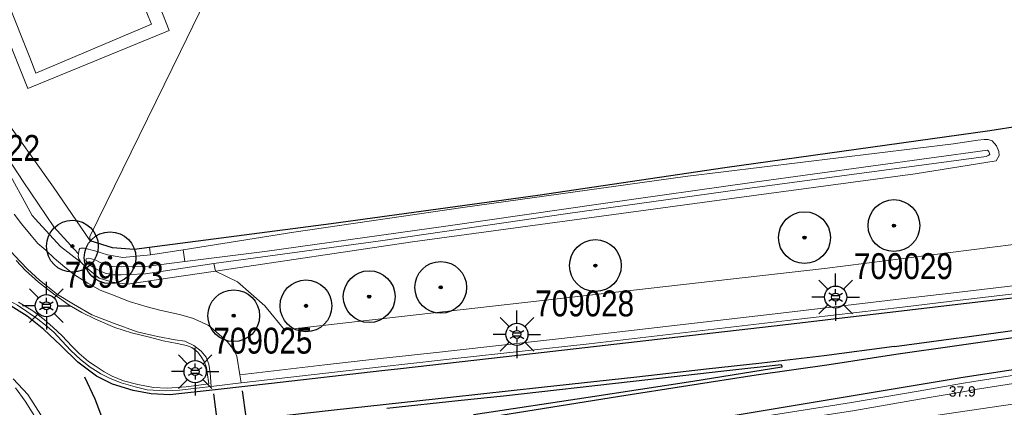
# Model space of a CAD drawing. Header units: metres. Extents: x 169249 to 194689, y 406250 to 412203.
# Tile 10 of 14: x 181629 to 181724, y 409300 to 409338. Entities that reach past the tile are written whole.
import ezdxf
from ezdxf.enums import TextEntityAlignment as Align

# ---------------------------------------------------------------- set-up
doc = ezdxf.new("R2010")
doc.units = ezdxf.units.M
doc.layers.get('0').update_dxf_attribs({"lineweight": 25})
for name, color, linetype, lineweight in [('B-WE-GR-BOOM-S', 90, 'Continuous', 25), ('B-WE-GR-HAAG-G', 90, 'GR-HAAG1', 13), ('B-WE-IE-TERREINAFSCHEIDING_KUNSTMATIG_HEKWERK-G', 20, 'IE-TERREINAFSCHEIDING-KUNSTMATIG', 18), ('B-WE-KL-ET_LS_OV_LICHTMAST-S', 190, 'Continuous', 25), ('B-WE-OG-TOPOGRAFIE_WATER-GV', 160, 'Continuous', 18), ('B-WE-OG-TOPOGRAFIE_WEG_BERM-GV', 62, 'Continuous', 18), ('B-WE-OG-TOPOGRAFIE_WEG_RIJWEG-GV', 252, 'Continuous', 18), ('B-WE-OG-TOPOGRAFIE_WEG_VERHARD-G', 252, 'Continuous', 18)]:
    doc.layers.add(name, color=color, linetype=linetype, lineweight=lineweight)
for name, color, linetype in [('B-WE-IE-TERREINAFSCHEIDING_KUNSTMATIG_HEKWERK_RASTER-G', 7, 'Continuous'), ('B-WE-VW-MARKERING-G', 7, 'Continuous'), ('Label_Puntobject', 7, 'Continuous')]:
    doc.layers.add(name, color=color, linetype=linetype)
doc.styles.add('ARIAL', font='ARIALN.TTF', dxfattribs={"height": 1})
doc.styles.add('NLCS-ISO', font='txt')
doc.linetypes.add('GR-HAAG1', pattern='A,6,[176,NLCS.SHX,S=0.125,R=0,X=0,Y=0],-2', length=8)
doc.linetypes.add('IE-TERREINAFSCHEIDING-KUNSTMATIG', pattern='A,4,[82,NLCS.SHX,S=0.75,R=90,X=0,Y=0],4,-2', length=10)

# ---------------------------------------------------------------- blocks, each defined once
blk = doc.blocks.new('SGR-BOOM_01')
at = {"ltscale": 0.1}
h = blk.add_hatch(color=256, dxfattribs=at)
edge = h.paths.add_edge_path()
edge.add_arc((0, 0), 0.15, 0, 360)
for radius in [2.5, 0.045]:
    blk.add_circle((0, 0), radius)
blk.add_circle((0, 0), 0.15, dxfattribs=at)
blk = doc.blocks.new('B-SIE-WEG_LICHTMAST-SO')
at = {"ltscale": 0.1}
for p, q in [((-0.334, 0.193), (-0.668, 0.386)), ((0, 0.386), (0, 0.772)), ((0.334, 0.193), (0.668, 0.386)), ((-0.334, -0.193), (-0.668, -0.386)), ((0, -0.386), (0, -0.772)), ((0.334, -0.193), (0.668, -0.386))]:
    blk.add_line(p, q, dxfattribs=at)
at = {"flags": 128}
for points in [[(-0.354, 0.152), (0.354, 0.152)], [(-0.354, -0.152), (0.354, -0.152)]]:
    blk.add_lwpolyline(points, dxfattribs=at)
at = {"ltscale": 0.1}
blk.add_circle((0, 0), 0.386, dxfattribs=at)
at = {"style": 'NLCS-ISO'}
blk.add_attdef('TYPE', text='', height=0.549, dxfattribs=at).set_placement((0, 0.772), align=Align.BOTTOM_CENTER)
blk = doc.blocks.new('LM')
for p, q in [((-1.227, 0.299), (-2.091, 1.163)), ((-0.47, 0.612), (-0.47, 1.834)), ((0.287, 0.298), (1.152, 1.163)), ((-1.54, -0.458), (-2.762, -0.458)), ((0.599, -0.458), (1.822, -0.458)), ((-1.226, -1.215), (-2.091, -2.08)), ((-0.47, -1.527), (-0.47, -2.75)), ((0.286, -1.214), (1.152, -2.08))]:
    blk.add_line(p, q)
blk.add_circle((-0.47, -0.458), 1.07)
at = {"color": 7, "style": 'ARIAL'}
blk.add_attdef('MASTNR.', (1.3, 1.28), '', height=2.5, dxfattribs=at)

msp = doc.modelspace()

# ---------------------------------------------------------------- linework, layer by layer
at = {"layer": 'B-WE-GR-HAAG-G'}
msp.add_polyline3d([(181670.614, 409291.462, 18.278), (181691.404, 409295.476, 18.438), (181698.238, 409296.751, 18.39), (181707.993, 409298.285, 18.47), (181726.831, 409301.062, 18.374), (181742.881, 409303.369, 18.462), (181763.543, 409306.414, 18.502)], dxfattribs=at)
at = {"layer": 'B-WE-IE-TERREINAFSCHEIDING_KUNSTMATIG_HEKWERK-G'}
for points in [[(181635.33, 409316.457, 18.174), (181635.3, 409316.87, 18.139), (181644.039, 409334.732, 18.202), (181648.279, 409343.399, 18.232), (181649.832, 409346.651, 18.242), (181656.929, 409361.516, 18.286), (181660.331, 409368.642, 18.307), (181668.667, 409385.963, 18.302), (181670.929, 409390.664, 18.301), (181674.672, 409398.593, 18.202), (181681.357, 409412.757, 18.025)], [(181623.038, 409363.197, 18.226), (181631.25, 409366.608, 18.223), (181642.966, 409336.749, 18.165), (181629.312, 409331.154, 18.208), (181617.409, 409360.841, 18.261), (181619.57, 409361.777, 18.252)], [(181635.33, 409316.457, 18.174), (181631.786, 409321.65, 18.16), (181626.574, 409328.912, 18.225)]]:
    msp.add_polyline3d(points, dxfattribs=at)
at = {"layer": 'B-WE-IE-TERREINAFSCHEIDING_KUNSTMATIG_HEKWERK_RASTER-G'}
for points in [[(181793.766, 409333.301, 18.391), (181771.806, 409330.917, 18.325), (181761.46, 409329.881, 18.301), (181726.762, 409325.452, 18.282), (181725.116, 409327.531, 18.285), (181722.241, 409327.076, 18.328), (181696.649, 409323.512, 18.298), (181678.579, 409320.821, 18.235), (181658.607, 409318.111, 18.258), (181641.067, 409315.809, 18.189)], [(181641.067, 409315.809, 18.189), (181639.59, 409315.615, 18.18), (181637.478, 409315.781, 18.18), (181635.33, 409316.457, 18.174)]]:
    msp.add_polyline3d(points, dxfattribs=at)
at = {"layer": 'B-WE-OG-TOPOGRAFIE_WATER-GV'}
for p, q in [((181644.486, 409314.463, 17.329), (181644.294, 409315.588, 18.196)), ((181647.426, 409313.53, 18.183), (181647.278, 409314.261, 17.427))]:
    msp.add_line(p, q, dxfattribs=at)
for points in [[(181644.486, 409314.463, 17.329), (181652.207, 409315.42, 17.301), (181669.907, 409317.904, 17.309), (181684.88, 409320.069, 17.29), (181699.481, 409322.112, 17.294), (181722.02, 409325.205, 17.282), (181722.054, 409325.167, 17.282), (181722.124, 409325.062, 17.282), (181722.213, 409324.897, 17.282), (181722.221, 409324.802, 17.282), (181722.067, 409324.691, 17.282), (181721.885, 409324.608, 17.282), (181698.081, 409321.413, 17.24), (181681.243, 409319.067, 17.301), (181663.376, 409316.47, 17.385), (181647.278, 409314.261, 17.427)], [(181647.278, 409314.261, 17.427), (181640.665, 409313.281, 17.351), (181639.094, 409313.193, 17.351), (181638.305, 409313.183, 17.351), (181637.538, 409313.184, 17.354), (181636.761, 409313.337, 17.362), (181636.07, 409313.648, 17.366), (181635.547, 409313.936, 17.37), (181635.112, 409314.271, 17.37), (181634.897, 409314.568, 17.377), (181634.949, 409314.709, 17.373), (181635.177, 409314.788, 17.366), (181635.442, 409314.717, 17.366), (181635.859, 409314.6, 17.366), (181636.234, 409314.403, 17.362), (181636.777, 409314.182, 17.366), (181637.455, 409313.977, 17.362), (181638.307, 409313.95, 17.354), (181640.696, 409313.992, 17.343), (181644.486, 409314.463, 17.329)]]:
    msp.add_polyline3d(points, dxfattribs=at)
at = {"layer": 'B-WE-OG-TOPOGRAFIE_WEG_BERM-GV'}
for p, q in [((181641.154, 409315.092, 18.189), (181641.067, 409315.809, 18.189)), ((181641.154, 409315.092, 18.189), (181644.294, 409315.588, 18.196)), ((181649.783, 409303.536, 18.496), (181649.913, 409302.745, 18.498))]:
    msp.add_line(p, q, dxfattribs=at)
for points in [[(181634.446, 409314.375, 18.409), (181632.466, 409315.907, 18.531), (181630.013, 409318.581, 18.531), (181629.73, 409318.889, 18.531), (181627.049, 409323.775, 18.447), (181624.663, 409328.349, 18.303)], [(181634.189, 409315.202, 18.22), (181633.766, 409315.667, 18.136), (181631.831, 409317.813, 18.102), (181628.867, 409322.192, 18.099), (181624.771, 409328.381, 18.252)], [(181644.294, 409315.588, 18.196), (181654.995, 409317.28, 18.22), (181671.337, 409319.673, 18.244), (181692.811, 409322.649, 18.214), (181718.718, 409325.83, 18.043), (181721.08, 409326.183, 18.087), (181721.688, 409326.224, 18.174), (181722.064, 409326.222, 18.22), (181722.475, 409326.11, 18.235), (181722.879, 409325.617, 18.229), (181723.089, 409325.085, 18.208), (181723.135, 409324.703, 18.201), (181722.834, 409324.175, 18.192), (181715.03, 409322.907, 18.189), (181697.044, 409320.5, 18.111), (181666.46, 409316.37, 18.046), (181647.426, 409313.53, 18.183)], [(181647.029, 409302.411, 18.54), (181646.905, 409303.732, 18.549), (181646.79, 409304.537, 18.545), (181646.535, 409305.226, 18.532), (181646.044, 409305.814, 18.528), (181645.332, 409306.361, 18.518), (181644.48, 409306.768, 18.508), (181643.529, 409306.908, 18.511), (181641.843, 409307.212, 18.508), (181639.876, 409307.685, 18.579), (181637.59, 409308.494, 18.603), (181635.484, 409309.323, 18.62), (181633.713, 409310.332, 18.617), (181632.184, 409311.292, 18.62), (181630.444, 409312.647, 18.603), (181629.263, 409313.717, 18.59), (181628.005, 409315.025, 18.562), (181627.172, 409315.989, 18.542), (181626.378, 409317, 18.525), (181625.468, 409318.422, 18.528), (181624.368, 409320.551, 18.518), (181623.325, 409322.454, 18.518)], [(181765.416, 409317.551, 18.419), (181765.084, 409321.234, 18.392), (181706.276, 409313.776, 18.361), (181665.102, 409309.124, 18.444), (181654.088, 409307.858, 18.502), (181652.204, 409310.198, 18.469), (181649.551, 409312.494, 18.412), (181647.426, 409313.53, 18.183)], [(181627.99, 409319.041, 18.443), (181628.692, 409318.083, 18.44), (181629.624, 409316.982, 18.406), (181630.276, 409316.213, 18.416), (181631.028, 409315.539, 18.416), (181631.85, 409314.777, 18.396), (181632.863, 409313.914, 18.4), (181633.826, 409313.175, 18.42), (181635.092, 409312.372, 18.428), (181636.277, 409311.691, 18.435), (181637.753, 409311.133, 18.435), (181639.1, 409310.604, 18.431), (181640.817, 409310.074, 18.443), (181642.051, 409309.755, 18.431), (181643.96, 409309.342, 18.431), (181645.218, 409309.007, 18.416), (181646.023, 409308.652, 18.412), (181646.772, 409308.287, 18.412), (181647.003, 409308.086, 18.42), (181648.566, 409306.734, 18.469), (181649.193, 409305.934, 18.477), (181649.489, 409305.326, 18.492), (181649.783, 409303.536, 18.496)], [(181649.783, 409303.536, 18.496), (181658.006, 409304.488, 18.329), (181663.36, 409305.087, 18.312), (181669.071, 409305.725, 18.293), (181670.487, 409305.881, 18.291), (181683.429, 409307.304, 18.271), (181702.594, 409309.553, 18.293), (181713.702, 409310.855, 18.305), (181718.458, 409311.413, 18.31), (181730.431, 409312.83, 18.39), (181752.995, 409315.848, 18.34), (181765.379, 409317.546, 18.418), (181765.416, 409317.551, 18.419)], [(181649.913, 409302.745, 18.498), (181658.097, 409303.693, 18.379), (181663.449, 409304.292, 18.362), (181669.158, 409304.93, 18.343), (181670.575, 409305.086, 18.341), (181683.519, 409306.509, 18.321), (181702.687, 409308.758, 18.343), (181713.796, 409310.061, 18.355), (181718.552, 409310.619, 18.36), (181730.531, 409312.036, 18.44), (181753.102, 409315.055, 18.39), (181765.488, 409316.753, 18.468)], [(181634.189, 409315.202, 18.22), (181634.261, 409315.608, 18.189), (181634.333, 409315.719, 18.183), (181634.425, 409315.763, 18.214), (181634.771, 409315.76, 18.226), (181635.763, 409315.5, 18.223), (181636.998, 409315.103, 18.22), (181638.481, 409314.863, 18.208), (181641.154, 409315.092, 18.189)], [(181634.518, 409309.541, 18.745), (181633.287, 409310.234, 18.732), (181631.774, 409311.33, 18.751), (181630.324, 409312.478, 18.713), (181629.087, 409313.585, 18.716), (181628.193, 409314.565, 18.668)], [(181634.446, 409314.375, 18.409), (181634.247, 409314.728, 18.351), (181634.158, 409314.945, 18.276), (181634.189, 409315.202, 18.22)], [(181647.426, 409313.53, 18.183), (181642.811, 409312.842, 18.217), (181638.932, 409312.278, 18.441), (181637.495, 409312.464, 18.484), (181636.2, 409312.865, 18.484), (181634.928, 409313.89, 18.499), (181634.446, 409314.375, 18.409)], [(181625.448, 409311.814, 18.764), (181626.898, 409311.03, 18.801), (181628.318, 409310.245, 18.751), (181629.2, 409309.629, 18.723), (181630.258, 409308.903, 18.712), (181631.025, 409308.323, 18.717), (181631.817, 409307.64, 18.707), (181632.583, 409306.789, 18.694), (181633.469, 409305.874, 18.686), (181634.389, 409305.007, 18.717), (181635.313, 409304.277, 18.717), (181636.342, 409303.624, 18.71), (181637.244, 409303.154, 18.691)], [(181628.413, 409310.541, 18.729), (181629.775, 409309.691, 18.722), (181630.877, 409308.859, 18.729), (181631.722, 409308.127, 18.732), (181632.612, 409307.289, 18.729), (181633.544, 409306.305, 18.729), (181634.257, 409305.575, 18.706), (181635.151, 409304.798, 18.7), (181635.803, 409304.382, 18.69), (181636.663, 409303.802, 18.693), (181637.437, 409303.404, 18.703), (181638.548, 409302.958, 18.706), (181639.921, 409302.58, 18.7), (181641.437, 409302.315, 18.671), (181642.778, 409302.243, 18.658), (181644.604, 409302.359, 18.658), (181646.783, 409302.64, 18.665), (181646.641, 409303.735, 18.658), (181646.571, 409304.223, 18.623), (181646.348, 409304.797, 18.629), (181646.061, 409305.265, 18.629), (181645.719, 409305.727, 18.617), (181645.16, 409306.146, 18.623), (181644.627, 409306.339, 18.626), (181643.735, 409306.554, 18.62), (181642.376, 409306.795, 18.649), (181641.065, 409307.146, 18.671), (181639.323, 409307.565, 18.69), (181637.711, 409308.078, 18.645), (181635.832, 409308.893, 18.729), (181634.518, 409309.541, 18.745)], [(181766.788, 409309.461, 18.469), (181753.868, 409307.665, 18.493), (181733.683, 409304.912, 18.44), (181720.684, 409302.89, 18.354), (181719.483, 409302.682, 18.351), (181715.314, 409301.959, 18.342), (181708.868, 409300.84, 18.327), (181702.976, 409299.926, 18.397), (181696.454, 409298.89, 18.337), (181686.513, 409297.202, 18.328), (181684.707, 409296.896, 18.327), (181673.651, 409295.112, 18.368), (181664.833, 409293.708, 18.375), (181661.81, 409293.226, 18.378), (181651.667, 409291.499, 18.518)], [(181651.767, 409290.704, 18.496), (181661.94, 409292.437, 18.328), (181664.958, 409292.917, 18.325), (181673.777, 409294.322, 18.318), (181684.838, 409296.107, 18.277), (181686.647, 409296.414, 18.278), (181696.583, 409298.1, 18.287), (181703.101, 409299.135, 18.347), (181708.998, 409300.051, 18.277), (181715.451, 409301.171, 18.292), (181719.619, 409301.894, 18.301), (181720.814, 409302.101, 18.304), (181733.799, 409304.121, 18.39), (181753.977, 409306.872, 18.443), (181766.899, 409308.668, 18.419), (181766.903, 409308.669, 18.419)], [(181632.001, 409295.054, 18.865), (181631.913, 409295.702, 18.867), (181631.417, 409297.759, 18.882), (181630.559, 409299.664, 18.9), (181629.307, 409301.63, 18.856), (181627.898, 409303.135, 18.885)], [(181637.244, 409303.154, 18.691), (181638.335, 409302.747, 18.676), (181639.664, 409302.35, 18.639), (181640.847, 409302.061, 18.58), (181642.597, 409301.967, 18.551), (181643.966, 409302.039, 18.559), (181645.889, 409302.279, 18.556), (181647.029, 409302.411, 18.54)], [(181628.105, 409302.258, 19.017), (181629.056, 409300.976, 19.02), (181630.141, 409299.233, 19.01), (181630.929, 409297.521, 19.02), (181631.37, 409295.84, 19.01), (181631.46, 409294.984, 19.012)]]:
    msp.add_polyline3d(points, dxfattribs=at)
at = {"layer": 'B-WE-OG-TOPOGRAFIE_WEG_RIJWEG-GV'}
msp.add_line((181649.913, 409302.745, 18.498), (181647.029, 409302.411, 18.54), dxfattribs=at)
at = {"layer": 'B-WE-OG-TOPOGRAFIE_WEG_VERHARD-G'}
msp.add_polyline3d([(181623.116, 409362.169, 18.27), (181625.335, 409363.041, 18.263), (181630.255, 409364.974, 18.247), (181640.926, 409338.144, 18.29), (181641.237, 409337.363, 18.291), (181630.085, 409332.651, 18.25), (181629.485, 409334.155, 18.251), (181619.003, 409360.413, 18.27), (181619.002, 409360.415, 18.27), (181620.054, 409360.891, 18.267)], dxfattribs=at)
at = {"layer": 'B-WE-VW-MARKERING-G'}
for p, q in [((181650.387, 409299.458, 18.613), (181650.057, 409301.993, 18.583)), ((181647.228, 409301.699, 18.549), (181647.571, 409299.172, 18.627))]:
    msp.add_line(p, q, dxfattribs=at)
at = {"layer": 'B-WE-VW-MARKERING-G', "linetype": 'Continuous'}
for points in [[(181900.649, 409334.819, 18.608), (181895.614, 409334.108, 18.612), (181877.538, 409331.605, 18.544), (181865.495, 409329.896, 18.553), (181850.585, 409327.842, 18.526), (181839.497, 409326.325, 18.505), (181829.364, 409324.939, 18.486), (181814.44, 409322.933, 18.427), (181799.148, 409320.862, 18.499), (181787.081, 409319.244, 18.468), (181775.061, 409317.656, 18.508), (181762.603, 409315.921, 18.481), (181744.787, 409313.526, 18.486), (181726.608, 409311.191, 18.45), (181718.596, 409310.244, 18.439), (181702.245, 409308.312, 18.418), (181690.116, 409306.933, 18.445), (181678.059, 409305.542, 18.477), (181665.293, 409304.114, 18.447)], [(181901.638, 409328.334, 18.581), (181886.127, 409326.164, 18.663), (181867.925, 409323.624, 18.539), (181852.549, 409321.492, 18.582), (181840.38, 409319.817, 18.56), (181834.404, 409318.994, 18.549), (181822.278, 409317.334, 18.544), (181810.145, 409315.737, 18.44), (181795.126, 409313.694, 18.584), (181783.032, 409312.095, 18.509), (181761.61, 409309.215, 18.571), (181749.482, 409307.55, 18.559), (181731.439, 409305.054, 18.54), (181719.419, 409303.23, 18.478), (181719.267, 409303.207, 18.477), (181698.225, 409299.685, 18.509), (181683.12, 409297.134, 18.521), (181668.033, 409294.592, 18.434)], [(181634.765, 409303.343, 18.76), (181635.789, 409301.193, 18.794), (181636.41, 409299.502, 18.819), (181636.812, 409298.164, 18.786)]]:
    msp.add_polyline3d(points, dxfattribs=at)
at = {"layer": 'B-WE-VW-MARKERING-G'}
for points in [[(181713.017, 409306.245, 18.516), (181718.969, 409307.062, 18.529), (181719.522, 409307.138, 18.53), (181727.249, 409308.2, 18.597), (181735.074, 409309.243, 18.568), (181743.933, 409310.424, 18.597), (181755.364, 409311.987, 18.625), (181769.015, 409313.834, 18.601), (181780.406, 409315.341, 18.549), (181793.12, 409317.066, 18.592), (181802.437, 409318.311, 18.53), (181817.933, 409320.423, 18.549), (181832.659, 409322.399, 18.582), (181839.896, 409323.383, 18.594), (181850.409, 409324.813, 18.611), (181874.409, 409328.149, 18.635), (181897.42, 409331.377, 18.597), (181901.095, 409331.894, 18.621)], [(181713.149, 409305.524, 18.535), (181719.051, 409306.362, 18.529), (181727.407, 409307.548, 18.521), (181743.241, 409309.719, 18.578), (181760.745, 409312.047, 18.554), (181775.709, 409314.069, 18.568), (181790.203, 409316.033, 18.506), (181802.605, 409317.697, 18.53), (181817.993, 409319.768, 18.516), (181833.835, 409321.892, 18.606), (181839.983, 409322.751, 18.615), (181850.474, 409324.216, 18.63), (181867.072, 409326.5, 18.63), (181882.699, 409328.664, 18.663), (181897.522, 409330.755, 18.658), (181901.191, 409331.265, 18.666)], [(181665.293, 409304.114, 18.447), (181663.499, 409303.908, 18.456), (181663.498, 409303.908, 18.456), (181652.857, 409302.683, 18.512), (181647.68, 409302.107, 18.638), (181643.035, 409301.602, 18.681), (181641.209, 409301.674, 18.666), (181639.476, 409301.998, 18.666), (181637.47, 409302.633, 18.688), (181635.943, 409303.403, 18.695), (181634.134, 409304.748, 18.713), (181632.446, 409306.373, 18.717), (181630.866, 409307.895, 18.713), (181629.24, 409309.176, 18.695), (181627.702, 409310.142, 18.782), (181626.32, 409310.868, 18.789), (181624.909, 409311.62, 18.778), (181624.439, 409311.926, 18.771)], [(181713.017, 409306.245, 18.516), (181706.233, 409305.369, 18.467), (181700.218, 409304.663, 18.425), (181694.864, 409304.069, 18.409), (181688.148, 409303.311, 18.425), (181678.93, 409302.315, 18.406), (181670.121, 409301.335, 18.444), (181663.923, 409300.663, 18.454), (181663.908, 409300.661, 18.454), (181663.621, 409300.631, 18.454)], [(181663.578, 409297.871, 18.483), (181664.274, 409297.979, 18.48), (181664.275, 409297.979, 18.48), (181674.207, 409299.514, 18.438), (181686.456, 409301.476, 18.546), (181699.675, 409303.511, 18.494), (181706.715, 409304.524, 18.457), (181713.149, 409305.524, 18.535)], [(181663.972, 409300.295, 18.498), (181671.15, 409301.063, 18.463), (181675.255, 409301.503, 18.442), (181687.782, 409302.923, 18.454), (181696.546, 409303.9, 18.451), (181702.087, 409304.517, 18.605), (181702.134, 409304.347, 18.587), (181702.156, 409304.267, 18.579), (181693.555, 409302.873, 18.454), (181683.445, 409301.348, 18.448), (181672.361, 409299.667, 18.394)], [(181663.621, 409300.631, 18.454), (181658.882, 409300.115, 18.54), (181647.176, 409298.793, 18.647), (181637.042, 409297.633, 18.787), (181637.211, 409296.677, 18.795), (181637.352, 409295.855, 18.787), (181637.365, 409295.742, 18.786), (181637.474, 409294.816, 18.779), (181637.531, 409293.815, 18.779)]]:
    msp.add_polyline3d(points, dxfattribs=at)

# ---------------------------------------------------------------- block references
for p, values in [((181619.627, 409322.894, 18.816), {'MASTNR.': '709022'}), ((181707.81, 409311.484, 18.325), {'MASTNR.': '709029'}), ((181631.563, 409310.651, 18.933), {'MASTNR.': '709023'}), ((181677.019, 409307.886, 18.373), {'MASTNR.': '709028'}), ((181645.939, 409304.292, 18.819), {'MASTNR.': '709025'})]:
    msp.add_blockref('LM', p).add_auto_attribs(values)
at = {"layer": 'B-WE-GR-BOOM-S', "color": 7}
for p in [(181712.97, 409317.929, 18.139), (181704.331, 409316.768, 18.146), (181633.613, 409315.938, 18.275), (181637.246, 409314.823, 18.275), (181684.131, 409314.07, 17.988), (181669.187, 409311.96, 18.073), (181662.28, 409311.068, 18.124), (181656.17, 409310.178, 18.208), (181649.196, 409309.225, 18.121)]:
    msp.add_blockref('SGR-BOOM_01', p, dxfattribs=at)
at = {"layer": 'B-WE-KL-ET_LS_OV_LICHTMAST-S', "color": 7}
for p in [(181707.34, 409311.026, 18.325), (181631.093, 409310.193, 18.933), (181676.549, 409307.428, 18.373), (181645.469, 409303.834, 18.819)]:
    msp.add_blockref('B-SIE-WEG_LICHTMAST-SO', p, dxfattribs=at)

# ---------------------------------------------------------------- texts
at = {"layer": 'Label_Puntobject', "lineweight": 18}
msp.add_text('37.9', height=1, dxfattribs=at).set_placement((181719.572, 409301.923, 18.361), align=Align.MIDDLE)

doc.saveas('drawing.dxf')
